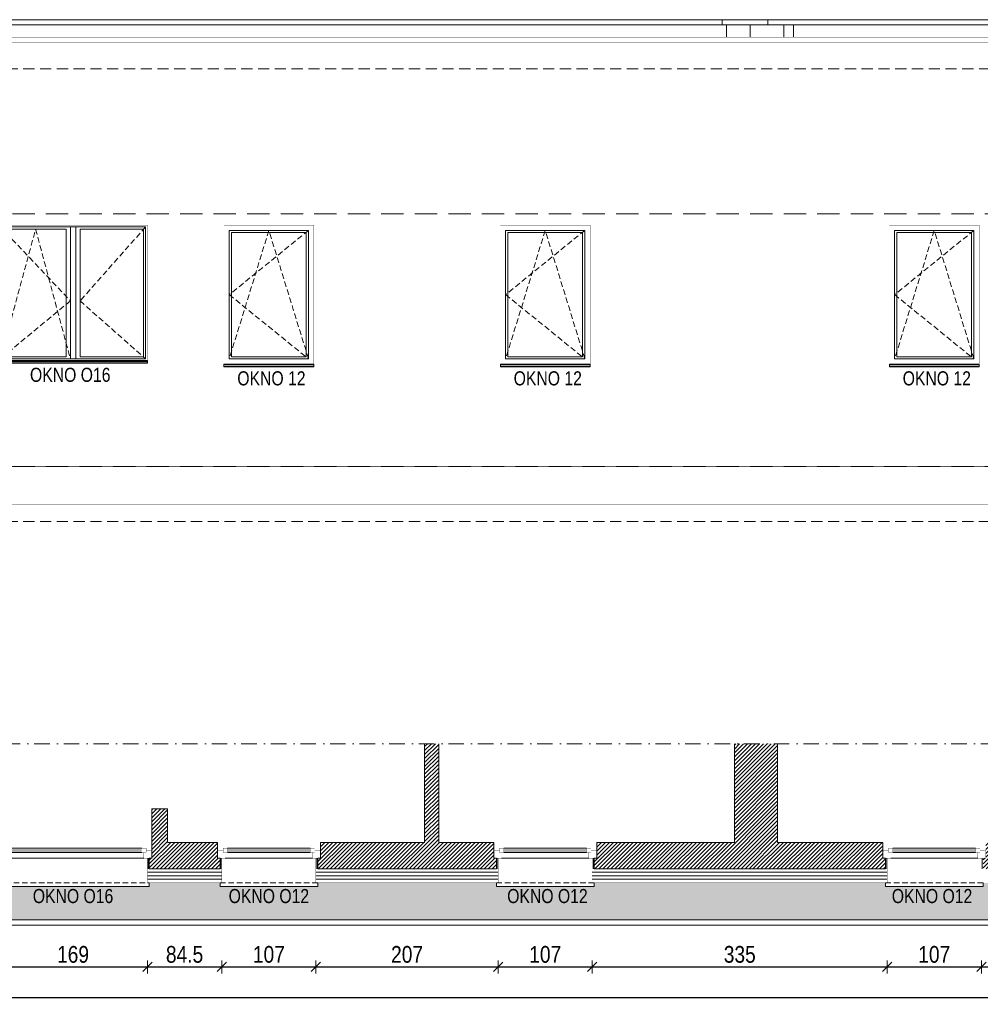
# Model space of a CAD drawing. Header units: millimetres. Extents: x 18880 to 99371, y -5529 to 27899.
# Tile 86 of 158: x 41783 to 42874, y 8270 to 9389. Entities that reach past the tile are written whole.
import ezdxf

# ---------------------------------------------------------------- set-up
doc = ezdxf.new("R2010")
doc.units = ezdxf.units.MM
doc.set_wipeout_variables(frame=1)
doc.linetypes.add('DASHED', pattern=[19.05, 12.7, -6.35])
doc.linetypes.add('Kropki i Kreski', pattern=[335.138881, 176.388884, -88.194442, 0, -70.555556])
for name, color, linetype, lineweight in [('AA_HATCH', 252, 'Continuous', 0), ('AA_IZOLACJA', 251, 'Continuous', 0), ('AA_OPIS', 2, 'Continuous', 0), ('AA_WIDOK', 254, 'Continuous', 0), ('AP wymiary', 40, 'Continuous', 0), ('K_SCIANY', 90, 'Continuous', 20)]:
    doc.layers.add(name, color=color, linetype=linetype, lineweight=lineweight)
doc.styles.add('1', font='ARIALN.TTF')
doc.styles.add('ARIAL', font='arial.ttf')
doc.linetypes.add('STYROPIAN', pattern='A,0.000141,[1,styropian.shx,S=1,R=0,X=0,Y=0],-14.102004', length=14.102145)
doc.linetypes.add('ZIGZAG', pattern='A,0.00254,-5.08,[131,ltypeshp.shx,S=5.08,R=0,X=-5.08,Y=0],-10.16,[131,ltypeshp.shx,S=5.08,R=180,X=5.08,Y=0],-5.08', length=20.32254)
doc.dimstyles.new('1_50', dxfattribs={"dimscale": 10, "dimtxt": 1.9, "dimasz": 0.005, "dimexe": 0, "dimexo": 0, "dimgap": 0.45, "dimtad": 1, "dimdec": 4, "dimrnd": 0.5, "dimdsep": 46, "dimtxsty": '1', "dimblk1": 'DIM01', "dimblk2": 'DIM01', "dimsah": 1, "dimcen": 2, "dimdle": 25, "dimse1": 1, "dimse2": 1, "dimclrd": 1, "dimclrt": 2, "dimadec": 0, "dimazin": 0, "dimtfac": 0.66665, "dimtdec": 4, "dimtix": 1, "dimtmove": 0, "dimatfit": 3, "dimldrblk": 'DIM01', "dimfxl": 0, "dimtolj": 1, "dimtzin": 0, "dimarcsym": 0})

# ---------------------------------------------------------------- blocks, each defined once
blk = doc.blocks.new('okno cc')
at = {"layer": 'AA_WIDOK', "color": 4, "const_width": 0.3}
for points in [[(-9, 117), (0, 117)], [(0, 0), (-9, 0)]]:
    blk.add_lwpolyline(points, dxfattribs=at)
at = {"layer": 'AA_WIDOK', "linetype": 'DASHED', "ltscale": 0.5}
blk.add_lwpolyline([(28, 3), (28, 114)], dxfattribs=at)
at = {"layer": 'AA_WIDOK', "color": 4}
blk.add_lwpolyline([(28, 3), (32, 3), (32, 114), (28, 114)], dxfattribs=at)
at = {"color": 4}
blk.add_wipeout([(-11.5, 105.5), (-6.5, 105.5), (-6.5, 108), (0, 108), (0, 9), (-6.5, 9), (-6.5, 11.5), (-11.5, 11.5)], dxfattribs=at).dxf.layer = 'AA_WIDOK'
at = {"layer": 'AA_IZOLACJA', "linetype": 'STYROPIAN', "ltscale": 0.2}
for points in [[(12, 113), (0, 113)], [(12, 4), (0, 4)]]:
    blk.add_lwpolyline(points, dxfattribs=at)
at = {"layer": 'AA_WIDOK', "color": 4, "const_width": 0.3}
for points in [[(-9, 110.5), (-9, 117)], [(0, 117), (0, 108)], [(-11.5, 105.5), (-11.5, 110.5)], [(-11.5, 110.5), (-6.5, 110.5)], [(-6.5, 105.5), (-11.5, 105.5)], [(-10, 11.5), (-10, 105.5)], [(-6.5, 110.5), (-9, 110.5)], [(-9, 11.5), (-9, 105.5)], [(-8, 11.5), (-8, 105.5)], [(-6.5, 108), (-6.5, 110.5)], [(-6.5, 110.5), (-6.5, 105.5)], [(0, 108), (-6.5, 108)], [(-11.5, 6.5), (-11.5, 11.5)], [(-11.5, 11.5), (-6.5, 11.5)], [(-6.5, 11.5), (-6.5, 6.5)], [(-6.5, 6.5), (-11.5, 6.5)], [(-9, 0), (-9, 6.5)], [(-9, 6.5), (-6.5, 6.5)], [(-6.5, 6.5), (-6.5, 9)], [(-6.5, 9), (0, 9)], [(0, 9), (0, 0)]]:
    blk.add_lwpolyline(points, dxfattribs=at)
at = {"layer": 'AA_WIDOK', "const_width": 0.3}
for points in [[(28, 112), (0, 112)], [(28, 5), (0, 5)]]:
    blk.add_lwpolyline(points, dxfattribs=at)
at = {"layer": 'AA_WIDOK', "color": 4}
for points in [[(-11.5, 11.5), (-11.5, 105.5)], [(-11.5, 11.5), (-11.5, 105.5)], [(-6.5, 11.5), (-6.5, 105.5)], [(0, 108), (0, 9)]]:
    blk.add_lwpolyline(points, dxfattribs=at)
blk = doc.blocks.new('okno ee')
at = {"layer": 'AA_WIDOK', "color": 4, "const_width": 0.3}
for points in [[(-9, 179), (0, 179)], [(0, 0), (-9, 0)]]:
    blk.add_lwpolyline(points, dxfattribs=at)
at = {"layer": 'AA_WIDOK', "linetype": 'DASHED', "ltscale": 0.5}
blk.add_lwpolyline([(28, 3), (28, 176)], dxfattribs=at)
at = {"layer": 'AA_WIDOK', "color": 4}
blk.add_lwpolyline([(28, 3), (32, 3), (32, 176), (28, 176)], dxfattribs=at)
at = {"color": 4}
blk.add_wipeout([(-11.5, 167.5), (-6.5, 167.5), (-6.5, 170), (0, 170), (0, 9), (-6.5, 9), (-6.5, 11.5), (-11.5, 11.5)], dxfattribs=at).dxf.layer = 'AA_WIDOK'
at = {"layer": 'AA_IZOLACJA', "linetype": 'STYROPIAN', "ltscale": 0.2}
for points in [[(12, 175), (0, 175)], [(12, 4), (0, 4)]]:
    blk.add_lwpolyline(points, dxfattribs=at)
at = {"layer": 'AA_WIDOK', "color": 4, "const_width": 0.3}
for points in [[(-9, 172.5), (-9, 179)], [(0, 179), (0, 170)], [(-11.5, 167.5), (-11.5, 172.5)], [(-11.5, 172.5), (-6.5, 172.5)], [(-6.5, 172.5), (-9, 172.5)], [(-6.5, 170), (-6.5, 172.5)], [(-6.5, 172.5), (-6.5, 167.5)], [(0, 170), (-6.5, 170)], [(-6.5, 167.5), (-11.5, 167.5)], [(-10, 11.5), (-10, 167.5)], [(-9, 11.5), (-9, 167.5)], [(-8, 11.5), (-8, 167.5)], [(-11.5, 6.5), (-11.5, 11.5)], [(-11.5, 11.5), (-6.5, 11.5)], [(-6.5, 11.5), (-6.5, 6.5)], [(-6.5, 6.5), (-11.5, 6.5)], [(-9, 0), (-9, 6.5)], [(-9, 6.5), (-6.5, 6.5)], [(-6.5, 6.5), (-6.5, 9)], [(-6.5, 9), (0, 9)], [(0, 9), (0, 0)]]:
    blk.add_lwpolyline(points, dxfattribs=at)
at = {"layer": 'AA_WIDOK', "const_width": 0.3}
for points in [[(28, 174), (0, 174)], [(28, 5), (0, 5)]]:
    blk.add_lwpolyline(points, dxfattribs=at)
at = {"layer": 'AA_WIDOK', "color": 4}
for points in [[(0, 170), (0, 9)], [(-11.5, 11.5), (-11.5, 167.5)], [(-11.5, 11.5), (-11.5, 167.5)], [(-6.5, 11.5), (-6.5, 167.5)]]:
    blk.add_lwpolyline(points, dxfattribs=at)
blk = doc.blocks.new('etbvbve')
at = {"layer": 'AA_OPIS', "linetype": 'DASHED', "ltscale": 0.5}
blk.add_lwpolyline([(-6, -2), (-96, -75), (-6, -148), (-51, -2), (-96, -148)], dxfattribs=at)
at = {"layer": 'AA_WIDOK', "color": 255, "const_width": 0.3}
for points in [[(-102, -154), (-102, 4)], [(-102, 4), (0, 4)], [(0, 4), (0, -154)]]:
    blk.add_lwpolyline(points, dxfattribs=at)
at = {"layer": 'AA_WIDOK'}
for points in [[(-96, -148), (-96, -2)], [(-96, -2), (-6, -2)], [(-93.5, -4.5), (-93.5, -145.5)], [(-8.5, -4.5), (-93.5, -4.5)], [(-8.5, -145.5), (-8.5, -4.5)], [(-6, -2), (-6, -148)], [(-6, -148), (-96, -148)], [(-93.5, -145.5), (-8.5, -145.5)]]:
    blk.add_lwpolyline(points, dxfattribs=at)
at = {"layer": 'AA_WIDOK', "color": 4}
for points in [[(-102, -157), (-102, -154)], [(0, -154), (-102, -154)], [(0, -154.8), (-102, -154.8)], [(-102, -155.1), (-102, -155.3)], [(-102, -156.5), (0, -156.5)], [(0, -157), (0, -154)], [(0, -155.3), (0, -155.1)], [(-102, -157), (0, -157)]]:
    blk.add_lwpolyline(points, dxfattribs=at)
at = {"layer": 'AA_OPIS', "insert": (-48.1, -162.1), "char_height": 16, "width": 300, "attachment_point": 2, "style": 'ARIAL'}
blk.add_mtext('{\\W0.8;OKNO 12}', dxfattribs=at)
blk = doc.blocks.new('berbe')
at = {"layer": 'AA_OPIS', "linetype": 'DASHED', "ltscale": 0.5}
for points in [[(-167, 2), (-87.5, -82), (-167, -148), (-127, -0.5), (-87.5, -148)], [(-2, 2), (-76.5, -82.1), (-2, -148)]]:
    blk.add_lwpolyline(points, dxfattribs=at)
at = {"layer": 'AA_WIDOK', "color": 255, "const_width": 0.3}
for points in [[(-169, -150), (-169, 4)], [(-169, 4), (0, 4)], [(0, 4), (0, -150)]]:
    blk.add_lwpolyline(points, dxfattribs=at)
at = {"layer": 'AA_WIDOK'}
for points in [[(-167, 2), (-167, -148)], [(-2, 2), (-167, 2)], [(-87.5, 2), (-87.5, -148)], [(-81.5, 2), (-81.5, -148)], [(-2, -148), (-2, 2)], [(-164.5, -0.5), (-164.5, -145.5)], [(-92.5, -0.5), (-164.5, -0.5)], [(-92.5, -145.5), (-92.5, -0.5)], [(-76.5, -0.5), (-76.5, -145.5)], [(-4.5, -0.5), (-76.5, -0.5)], [(-4.5, -145.5), (-4.5, -0.5)], [(-167, -148), (-2, -148)], [(-164.5, -145.5), (-92.5, -145.5)], [(-76.5, -145.5), (-4.5, -145.5)]]:
    blk.add_lwpolyline(points, dxfattribs=at)
at = {"layer": 'AA_WIDOK', "color": 4}
for points in [[(-169, -150), (0, -150)], [(-169, -152.5), (-169, -150)], [(-169, -150.8), (-169, -150.6)], [(0, -150.8), (-169, -150.8)], [(0, -152.5), (-169, -152.5)], [(-169, -153), (-169, -152.5)], [(0, -153), (-169, -153)], [(0, -152.5), (0, -150)], [(0, -150.6), (0, -150.8)], [(0, -153), (0, -152.5)]]:
    blk.add_lwpolyline(points, dxfattribs=at)
at = {"layer": 'AA_OPIS', "insert": (-87.7, -158.1), "char_height": 16, "width": 300, "attachment_point": 2, "style": 'ARIAL'}
blk.add_mtext('{\\W0.8;OKNO O16}', dxfattribs=at)
blk = doc.blocks.new('DIM01')
at = {"color": 2}
blk.add_line((-106, -106), (106, 106), dxfattribs=at)
blk.add_line((0, -150), (0, 150))
blk = doc.blocks.new('*D911')
at = {"layer": 'AP wymiary', "color": 1, "lineweight": -2, "transparency": 16777216}
blk.add_line((41759, 8312.1), (41927.9, 8312.1), dxfattribs=at)
at = {"layer": 'Defpoints', "color": 0, "transparency": 16777216}
for p in [(41759, 8415.7), (41928, 8415.7), (41928, 8312.1)]:
    blk.add_point(p, dxfattribs=at)
at = {"layer": 'AP wymiary', "color": 1, "lineweight": -2, "transparency": 16777216, "xscale": 0.05, "yscale": 0.05, "zscale": 0.05, "rotation": 180}
blk.add_blockref('DIM01', (41759, 8312.1), dxfattribs=at)
at = {"layer": 'AP wymiary', "color": 1, "lineweight": -2, "transparency": 16777216, "xscale": 0.05, "yscale": 0.05, "zscale": 0.05}
blk.add_blockref('DIM01', (41928, 8312.1), dxfattribs=at)
at = {"layer": 'AP wymiary', "color": 2, "transparency": 16777216, "insert": (41843.5, 8326.3), "char_height": 19, "attachment_point": 5, "style": '1'}
blk.add_mtext('\\A1;169', dxfattribs=at)
blk = doc.blocks.new('*D912')
at = {"layer": 'AP wymiary', "color": 1, "lineweight": -2, "transparency": 16777216}
blk.add_line((41928, 8312.1), (42012.4, 8312.1), dxfattribs=at)
at = {"layer": 'Defpoints', "color": 0, "transparency": 16777216}
for p in [(41928, 8415.7), (42012.5, 8415.7), (42012.5, 8312.1)]:
    blk.add_point(p, dxfattribs=at)
at = {"layer": 'AP wymiary', "color": 1, "lineweight": -2, "transparency": 16777216, "xscale": 0.05, "yscale": 0.05, "zscale": 0.05, "rotation": 180}
blk.add_blockref('DIM01', (41928, 8312.1), dxfattribs=at)
at = {"layer": 'AP wymiary', "color": 1, "lineweight": -2, "transparency": 16777216, "xscale": 0.05, "yscale": 0.05, "zscale": 0.05}
blk.add_blockref('DIM01', (42012.5, 8312.1), dxfattribs=at)
at = {"layer": 'AP wymiary', "color": 2, "transparency": 16777216, "insert": (41970.2, 8326.3), "char_height": 19, "attachment_point": 5, "style": '1'}
blk.add_mtext('\\A1;84.5', dxfattribs=at)
blk = doc.blocks.new('*D913')
at = {"layer": 'AP wymiary', "color": 1, "lineweight": -2, "transparency": 16777216}
blk.add_line((42012.5, 8312.1), (42119.4, 8312.1), dxfattribs=at)
at = {"layer": 'Defpoints', "color": 0, "transparency": 16777216}
for p in [(42012.5, 8415.7), (42119.5, 8415.7), (42119.5, 8312.1)]:
    blk.add_point(p, dxfattribs=at)
at = {"layer": 'AP wymiary', "color": 1, "lineweight": -2, "transparency": 16777216, "xscale": 0.05, "yscale": 0.05, "zscale": 0.05, "rotation": 180}
blk.add_blockref('DIM01', (42012.5, 8312.1), dxfattribs=at)
at = {"layer": 'AP wymiary', "color": 1, "lineweight": -2, "transparency": 16777216, "xscale": 0.05, "yscale": 0.05, "zscale": 0.05}
blk.add_blockref('DIM01', (42119.5, 8312.1), dxfattribs=at)
at = {"layer": 'AP wymiary', "color": 2, "transparency": 16777216, "insert": (42066, 8326.3), "char_height": 19, "attachment_point": 5, "style": '1'}
blk.add_mtext('\\A1;107', dxfattribs=at)
blk = doc.blocks.new('*D914')
at = {"layer": 'AP wymiary', "color": 1, "lineweight": -2, "transparency": 16777216}
blk.add_line((42119.5, 8312.1), (42326.4, 8312.1), dxfattribs=at)
at = {"layer": 'Defpoints', "color": 0, "transparency": 16777216}
for p in [(42119.5, 8415.7), (42326.5, 8419.7), (42326.5, 8312.1)]:
    blk.add_point(p, dxfattribs=at)
at = {"layer": 'AP wymiary', "color": 1, "lineweight": -2, "transparency": 16777216, "xscale": 0.05, "yscale": 0.05, "zscale": 0.05, "rotation": 180}
blk.add_blockref('DIM01', (42119.5, 8312.1), dxfattribs=at)
at = {"layer": 'AP wymiary', "color": 1, "lineweight": -2, "transparency": 16777216, "xscale": 0.05, "yscale": 0.05, "zscale": 0.05}
blk.add_blockref('DIM01', (42326.5, 8312.1), dxfattribs=at)
at = {"layer": 'AP wymiary', "color": 2, "transparency": 16777216, "insert": (42223, 8326.3), "char_height": 19, "attachment_point": 5, "style": '1'}
blk.add_mtext('\\A1;207', dxfattribs=at)
blk = doc.blocks.new('*D915')
at = {"layer": 'AP wymiary', "color": 1, "lineweight": -2, "transparency": 16777216}
blk.add_line((42326.5, 8312.1), (42433.4, 8312.1), dxfattribs=at)
at = {"layer": 'Defpoints', "color": 0, "transparency": 16777216}
for p in [(42326.5, 8419.7), (42433.5, 8419.7), (42433.5, 8312.1)]:
    blk.add_point(p, dxfattribs=at)
at = {"layer": 'AP wymiary', "color": 1, "lineweight": -2, "transparency": 16777216, "xscale": 0.05, "yscale": 0.05, "zscale": 0.05, "rotation": 180}
blk.add_blockref('DIM01', (42326.5, 8312.1), dxfattribs=at)
at = {"layer": 'AP wymiary', "color": 1, "lineweight": -2, "transparency": 16777216, "xscale": 0.05, "yscale": 0.05, "zscale": 0.05}
blk.add_blockref('DIM01', (42433.5, 8312.1), dxfattribs=at)
at = {"layer": 'AP wymiary', "color": 2, "transparency": 16777216, "insert": (42380, 8326.3), "char_height": 19, "attachment_point": 5, "style": '1'}
blk.add_mtext('\\A1;107', dxfattribs=at)
blk = doc.blocks.new('*D916')
at = {"layer": 'AP wymiary', "color": 1, "lineweight": -2, "transparency": 16777216}
blk.add_line((42433.5, 8312.1), (42768.4, 8312.1), dxfattribs=at)
at = {"layer": 'Defpoints', "color": 0, "transparency": 16777216}
for p in [(42433.5, 8419.7), (42768.5, 8418.7), (42768.5, 8312.1)]:
    blk.add_point(p, dxfattribs=at)
at = {"layer": 'AP wymiary', "color": 1, "lineweight": -2, "transparency": 16777216, "xscale": 0.05, "yscale": 0.05, "zscale": 0.05, "rotation": 180}
blk.add_blockref('DIM01', (42433.5, 8312.1), dxfattribs=at)
at = {"layer": 'AP wymiary', "color": 1, "lineweight": -2, "transparency": 16777216, "xscale": 0.05, "yscale": 0.05, "zscale": 0.05}
blk.add_blockref('DIM01', (42768.5, 8312.1), dxfattribs=at)
at = {"layer": 'AP wymiary', "color": 2, "transparency": 16777216, "insert": (42601, 8326.3), "char_height": 19, "attachment_point": 5, "style": '1'}
blk.add_mtext('\\A1;335', dxfattribs=at)
blk = doc.blocks.new('*D917')
at = {"layer": 'AP wymiary', "color": 1, "lineweight": -2, "transparency": 16777216}
blk.add_line((42768.5, 8312.1), (42875.4, 8312.1), dxfattribs=at)
at = {"layer": 'Defpoints', "color": 0, "transparency": 16777216}
for p in [(42768.5, 8418.7), (42875.5, 8418.1), (42875.5, 8312.1)]:
    blk.add_point(p, dxfattribs=at)
at = {"layer": 'AP wymiary', "color": 1, "lineweight": -2, "transparency": 16777216, "xscale": 0.05, "yscale": 0.05, "zscale": 0.05, "rotation": 180}
blk.add_blockref('DIM01', (42768.5, 8312.1), dxfattribs=at)
at = {"layer": 'AP wymiary', "color": 1, "lineweight": -2, "transparency": 16777216, "xscale": 0.05, "yscale": 0.05, "zscale": 0.05}
blk.add_blockref('DIM01', (42875.5, 8312.1), dxfattribs=at)
at = {"layer": 'AP wymiary', "color": 2, "transparency": 16777216, "insert": (42822, 8326.3), "char_height": 19, "attachment_point": 5, "style": '1'}
blk.add_mtext('\\A1;107', dxfattribs=at)
blk = doc.blocks.new('*D918')
at = {"layer": 'AP wymiary', "color": 1, "lineweight": -2, "transparency": 16777216}
blk.add_line((42875.5, 8312.1), (43061.4, 8312.1), dxfattribs=at)
at = {"layer": 'Defpoints', "color": 0, "transparency": 16777216}
for p in [(42875.5, 8418.1), (43061.5, 8419.7), (43061.5, 8312.1)]:
    blk.add_point(p, dxfattribs=at)
at = {"layer": 'AP wymiary', "color": 1, "lineweight": -2, "transparency": 16777216, "xscale": 0.05, "yscale": 0.05, "zscale": 0.05, "rotation": 180}
blk.add_blockref('DIM01', (42875.5, 8312.1), dxfattribs=at)
at = {"layer": 'AP wymiary', "color": 1, "lineweight": -2, "transparency": 16777216, "xscale": 0.05, "yscale": 0.05, "zscale": 0.05}
blk.add_blockref('DIM01', (43061.5, 8312.1), dxfattribs=at)
at = {"layer": 'AP wymiary', "color": 2, "transparency": 16777216, "insert": (42968.5, 8326.3), "char_height": 19, "attachment_point": 5, "style": '1'}
blk.add_mtext('\\A1;186', dxfattribs=at)
blk = doc.blocks.new('*D922')
at = {"layer": 'AP wymiary', "color": 1, "lineweight": -2, "transparency": 16777216}
blk.add_line((43839.9, 8277.2), (34218, 8277.2), dxfattribs=at)
at = {"layer": 'Defpoints', "color": 0, "transparency": 16777216}
for p in [(34218, 8407.7), (43840, 8407.7), (34218, 8277.2)]:
    blk.add_point(p, dxfattribs=at)
at = {"layer": 'AP wymiary', "color": 1, "lineweight": -2, "transparency": 16777216, "xscale": 0.05, "yscale": 0.05, "zscale": 0.05, "rotation": 180}
blk.add_blockref('DIM01', (34218, 8277.2), dxfattribs=at)
at = {"layer": 'AP wymiary', "color": 1, "lineweight": -2, "transparency": 16777216, "xscale": 0.05, "yscale": 0.05, "zscale": 0.05}
blk.add_blockref('DIM01', (43840, 8277.2), dxfattribs=at)
at = {"layer": 'AP wymiary', "color": 2, "transparency": 16777216, "insert": (39029, 8291.4), "char_height": 19, "attachment_point": 5, "style": '1'}
blk.add_mtext('\\A1;9622', dxfattribs=at)

msp = doc.modelspace()

# ---------------------------------------------------------------- hatches: boundary and pattern name
at = {"layer": 'AA_HATCH'}
h = msp.add_hatch(dxfattribs=at)
h.set_pattern_fill('ANSI31', color=256)
h.paths.add_polyline_path([(43825.98658, 8549.71376), (43813.98658, 8549.71376), (43813.98658, 8546.71376), (43804.98658, 8546.71376), (43795.98658, 8546.71376), (43795.98658, 8453.71376), (43545.98658, 8453.71376), (43545.98658, 8516.71376), (43541.98658, 8516.71376), (43541.98658, 8453.71376), (43381.98658, 8453.71376), (43381.98658, 8565.7087), (43335.98658, 8565.7087), (43335.98658, 8453.71376), (43173.48658, 8453.71376), (43173.48658, 8444.71376), (43173.48658, 8435.71376), (43170.48658, 8435.71376), (43170.48658, 8423.71376), (43825.98658, 8423.71376)])
h.paths.add_polyline_path([(43059.48658, 8435.71376), (43056.48658, 8435.71376), (43056.48658, 8444.71376), (43056.48658, 8453.71376), (42880.48658, 8453.71376), (42880.48658, 8444.71376), (42880.48658, 8435.71376), (42877.48658, 8435.71376), (42877.48658, 8423.71376), (43059.48658, 8423.71376)])
h.paths.add_polyline_path([(42763.48658, 8444.71376), (42763.48658, 8453.71376), (42643.98658, 8453.71376), (42643.98658, 8565.7087), (42594.98658, 8565.7087), (42594.98658, 8453.71376), (42438.48658, 8453.71376), (42438.48658, 8444.71376), (42438.48658, 8435.71376), (42435.48658, 8435.71376), (42435.48658, 8423.71376), (42766.48658, 8423.71376), (42766.48658, 8435.71376), (42763.48658, 8435.71376)])
h.paths.add_polyline_path([(42324.48658, 8435.71376), (42321.48658, 8435.71376), (42321.48658, 8444.71376), (42321.48658, 8453.71376), (42258.98658, 8453.71376), (42258.98658, 8565.7087), (42242.98658, 8565.7087), (42242.98658, 8453.71376), (42124.48658, 8453.71376), (42124.48658, 8444.71376), (42124.48658, 8435.71376), (42121.48658, 8435.71376), (42121.48658, 8423.71376), (42324.48658, 8423.71376)])
h.paths.add_polyline_path([(42007.48658, 8444.71376), (42007.48658, 8453.71376), (41950.98658, 8453.71376), (41950.98658, 8491.71376), (41941.98658, 8491.71376), (41932.98658, 8491.71376), (41932.98658, 8453.71376), (41932.98658, 8444.71376), (41932.98658, 8435.71376), (41929.98658, 8435.71376), (41929.98658, 8423.71376), (42010.48658, 8423.71376), (42010.48658, 8435.71376), (42007.48658, 8435.71376)])
h.paths.add_polyline_path([(41753.98658, 8453.71376), (41753.98658, 8503.71376), (41746.98658, 8503.71376), (41736.98658, 8503.71376), (41736.98658, 8453.71376), (41553.48658, 8453.71376), (41553.48658, 8444.71376), (41553.48658, 8435.71376), (41550.48658, 8435.71376), (41550.48658, 8423.71376), (41756.98658, 8423.71376), (41756.98658, 8435.71376), (41753.98658, 8435.71376), (41753.98658, 8444.71376)])
h.paths.add_polyline_path([(41436.48658, 8453.71376), (41306.98658, 8453.71376), (41306.98658, 8565.7087), (41289.98658, 8565.7087), (41289.98658, 8453.71376), (41248.48658, 8453.71376), (41248.48658, 8444.71376), (41248.48658, 8435.71376), (41245.48658, 8435.71376), (41245.48658, 8423.71376), (41439.48658, 8423.71376), (41439.48658, 8435.71376), (41436.48658, 8435.71376), (41436.48658, 8444.71376)])
h.paths.add_polyline_path([(41131.48658, 8444.71376), (41131.48658, 8453.71376), (41101.98658, 8453.71376), (41101.98658, 8565.7087), (41073.98658, 8565.7087), (41073.98658, 8423.71376), (41134.48658, 8423.71376), (41134.48658, 8435.71376), (41131.48658, 8435.71376)])

# ---------------------------------------------------------------- linework, layer by layer
at = {"layer": 'AA_OPIS', "linetype": 'Kropki i Kreski', "ltscale": 0.1}
msp.add_lwpolyline([(34135.36318, 8565.7087), (43915.71972, 8565.7087)], dxfattribs=at)
at = {"layer": 'AA_WIDOK'}
for points in [[(40948.98633, 9388.72152), (42580.95328, 9388.72152)], [(41603.98658, 9382.72152), (42580.95328, 9382.72152)], [(42580.95328, 9388.72152), (42632.95328, 9388.72152)], [(42580.95328, 9382.72152), (42580.95328, 9388.72152)], [(42580.95328, 9382.72152), (42612.98658, 9382.72152)], [(42585.98658, 9382.72152), (42585.98658, 9368.78391)], [(42612.98658, 9382.72152), (42612.98658, 9368.78391)], [(42650.98658, 9382.72152), (42612.98658, 9382.72152)], [(42632.95328, 9388.72152), (42632.98658, 9388.72152)], [(42632.95328, 9382.72152), (42632.95328, 9388.72152)], [(42632.98658, 9388.72152), (43792.9223, 9388.72152)], [(42632.98658, 9382.72152), (42632.98658, 9388.72152)], [(42650.98658, 9382.72152), (42650.98658, 9368.78391)], [(42650.98658, 9382.72152), (42661.98658, 9382.72152)], [(42661.98658, 9382.72152), (43335.98658, 9382.72152)], [(42661.98658, 9368.78391), (42661.98658, 9382.72152)]]:
    msp.add_lwpolyline(points, dxfattribs=at)
at = {"layer": 'AA_WIDOK', "color": 4, "const_width": 0.5}
for points in [[(36071.98658, 9368.78391), (43844.98658, 9368.78391)], [(36071.98658, 9362.78391), (43844.98658, 9362.78391)]]:
    msp.add_lwpolyline(points, dxfattribs=at)
at = {"layer": 'AA_WIDOK', "color": 8, "linetype": 'DASHED'}
for points in [[(36071.98658, 9362.78391), (36071.98658, 9332.72152), (43825.98658, 9332.72152)], [(43837.98658, 8838.22152), (43837.98658, 8818.22152), (34219.98658, 8818.22152), (34219.98658, 8838.22152)]]:
    msp.add_lwpolyline(points, dxfattribs=at)
at = {"layer": 'AA_WIDOK', "color": 251, "linetype": 'DASHED', "lineweight": 0, "ltscale": 2}
for points in [[(43895.5195, 9168.22152), (34049.00732, 9168.22152)], [(43895.5195, 8880.72152), (34047.20168, 8880.72152)]]:
    msp.add_lwpolyline(points, dxfattribs=at)
at = {"layer": 'AA_WIDOK', "const_width": 0.5}
msp.add_lwpolyline([(43839.98658, 8880.72152), (41073.98658, 8880.72152)], dxfattribs=at)
at = {"layer": 'AA_WIDOK', "color": 3, "const_width": 0.5}
msp.add_lwpolyline([(36031.98658, 8838.22152), (44102.16332, 8838.22152)], dxfattribs=at)
at = {"layer": 'K_SCIANY'}
for points in [[(42242.98658, 8565.7087), (42242.98658, 8453.71376), (42124.48658, 8453.71376), (42124.48658, 8444.71376), (42124.48658, 8435.71376), (42121.48658, 8435.71376), (42121.48658, 8423.71376), (42324.48658, 8423.71376), (42324.48658, 8435.71376), (42321.48658, 8435.71376), (42321.48658, 8444.71376), (42321.48658, 8453.71376), (42258.98658, 8453.71376), (42258.98658, 8565.7087)], [(42594.98658, 8565.7087), (42594.98658, 8453.71376), (42438.48658, 8453.71376), (42438.48658, 8444.71376), (42438.48658, 8435.71376), (42435.48658, 8435.71376), (42435.48658, 8423.71376), (42766.48658, 8423.71376), (42766.48658, 8435.71376), (42763.48658, 8435.71376), (42763.48658, 8444.71376), (42763.48658, 8453.71376), (42643.98658, 8453.71376), (42643.98658, 8565.7087)]]:
    msp.add_lwpolyline(points, dxfattribs=at)
msp.add_lwpolyline([(41950.98658, 8491.71376), (41941.98658, 8491.71376), (41932.98658, 8491.71376), (41932.98658, 8453.71376), (41932.98658, 8444.71376), (41932.98658, 8435.71376), (41929.98658, 8435.71376), (41929.98658, 8423.71376), (42010.48658, 8423.71376), (42010.48658, 8435.71376), (42007.48658, 8435.71376), (42007.48658, 8444.71376), (42007.48658, 8453.71376), (41950.98658, 8453.71376)], close=True, dxfattribs=at)

# ---------------------------------------------------------------- block references
at = {"layer": 'AA_HATCH'}
for name, p in [('berbe', (41927.98658, 9151.22152)), ('etbvbve', (42116.98658, 9151.22152)), ('etbvbve', (42430.98658, 9151.22152)), ('etbvbve', (42872.98658, 9151.22152))]:
    msp.add_blockref(name, p, dxfattribs=at)

# ---------------------------------------------------------------- next in the draw order: block references
at = {"rotation": 270}
for name, p in [('okno ee', (41753.98658, 8435.71376)), ('okno cc', (42007.48658, 8435.71376)), ('okno cc', (42321.48658, 8435.71376)), ('okno cc', (42763.48658, 8435.71376))]:
    msp.add_blockref(name, p, dxfattribs=at)

# ---------------------------------------------------------------- next in the draw order: hatches: boundary and pattern name
at = {"layer": 'AA_HATCH'}
h = msp.add_hatch(dxfattribs=at)
h.set_pattern_fill('AR-CONC', color=256, scale=0.1)
h.paths.add_polyline_path([(43883.98658, 8565.7087), (43843.98658, 8565.7087), (43843.98658, 8549.71376), (43839.98658, 8549.71376), (43839.98658, 8407.71376), (43170.48658, 8407.71376), (43170.48658, 8403.71376), (43059.48658, 8403.71376), (43059.48658, 8407.71376), (42877.48658, 8407.71376), (42877.48658, 8403.71376), (42824.91899, 8403.71376), (42824.91899, 8365.71376), (43883.98658, 8365.71376)])
h.paths.add_polyline_path([(42824.91899, 8403.71376), (42766.48658, 8403.71376), (42766.48658, 8407.71376), (42435.48658, 8407.71376), (42435.48658, 8403.71376), (42324.48658, 8403.71376), (42324.48658, 8407.71376), (42121.48658, 8407.71376), (42121.48658, 8403.71376), (42010.48658, 8403.71376), (42010.48658, 8407.71376), (41929.98658, 8407.71376), (41929.98658, 8403.71376), (41756.98658, 8403.71376), (41756.98658, 8407.71376), (41550.48658, 8407.71376), (41550.48658, 8403.71376), (41439.48658, 8403.71376), (41439.48658, 8407.71376), (41245.48658, 8407.71376), (41245.48658, 8403.71376), (41134.48658, 8403.71376), (41134.48658, 8407.71376), (40665.48658, 8407.71376), (40665.48658, 8405.71376), (40582.60157, 8405.71376), (40582.60157, 8365.71376), (42824.91899, 8365.71376)])
h.paths.add_polyline_path([(43065.31346, 8376.6933), (43164.73829, 8376.6933), (43164.73829, 8409.66465), (43065.31346, 8409.66465)], flags=24)
h.paths.add_polyline_path([(42769.81346, 8375.6933), (42869.23829, 8375.6933), (42869.23829, 8408.66465), (42769.81346, 8408.66465)], flags=9)
h.paths.add_polyline_path([(42332.81346, 8375.6933), (42432.23829, 8375.6933), (42432.23829, 8408.66465), (42332.81346, 8408.66465)], flags=9)
h.paths.add_polyline_path([(42016.31346, 8375.6933), (42115.73829, 8375.6933), (42115.73829, 8408.66465), (42016.31346, 8408.66465)], flags=9)
h.paths.add_polyline_path([(41140.31346, 8375.6933), (41239.73829, 8375.6933), (41239.73829, 8408.66465), (41140.31346, 8408.66465)], flags=9)
h.paths.add_polyline_path([(41445.31346, 8375.6933), (41544.73829, 8375.6933), (41544.73829, 8408.66465), (41445.31346, 8408.66465)], flags=9)
h.paths.add_polyline_path([(41793.75234, 8375.6933), (41893.17717, 8375.6933), (41893.17717, 8408.66465), (41793.75234, 8408.66465)], flags=9)
h.paths.add_polyline_path([(40543.77417, 8375.6933), (40643.199, 8375.6933), (40643.199, 8408.66465), (40543.77417, 8408.66465)], flags=9)

# ---------------------------------------------------------------- next in the draw order: linework, layer by layer
for points in [[(34167.98658, 8565.7087), (34167.98658, 8359.71376), (43889.98658, 8359.71376), (43889.98658, 8565.7087)], [(34173.98658, 8565.7087), (34173.98658, 8365.71376), (43883.98658, 8365.71376), (43883.98658, 8565.7087)]]:
    msp.add_lwpolyline(points, dxfattribs=at)
at = {"layer": 'AA_IZOLACJA', "linetype": 'ZIGZAG', "ltscale": 0.8}
for points in [[(41927.98658, 8419.71376), (42012.48658, 8419.71376)], [(42119.48658, 8419.71376), (42326.48658, 8419.71376)], [(42433.48658, 8419.71376), (42768.48658, 8419.71376)]]:
    msp.add_lwpolyline(points, dxfattribs=at)
at = {"layer": 'AA_IZOLACJA'}
for points in [[(42012.48658, 8415.71376), (41927.98658, 8415.71376)], [(42326.48658, 8415.71376), (42119.48658, 8415.71376)], [(42768.48658, 8415.71376), (42433.48658, 8415.71376)]]:
    msp.add_lwpolyline(points, dxfattribs=at)
at = {"layer": 'AA_IZOLACJA', "linetype": 'STYROPIAN', "ltscale": 0.8}
for points in [[(41927.98658, 8411.71376), (42012.48658, 8411.71376)], [(42119.48658, 8411.71376), (42326.48658, 8411.71376)], [(42433.48658, 8411.71376), (42768.48658, 8411.71376)]]:
    msp.add_lwpolyline(points, dxfattribs=at)
at = {"layer": 'AA_WIDOK', "const_width": 0.3}
for points in [[(41927.98658, 8407.71376), (42012.48658, 8407.71376)], [(42119.48658, 8407.71376), (42326.48658, 8407.71376)], [(42433.48658, 8407.71376), (42768.48658, 8407.71376)]]:
    msp.add_lwpolyline(points, dxfattribs=at)

# ---------------------------------------------------------------- next in the draw order: texts
at = {"layer": 'AA_OPIS', "char_height": 16, "width": 300, "attachment_point": 2, "style": 'ARIAL'}
for s, insert in [('{\\W0.8;OKNO O16}', (41843.48658, 8400.71376)), ('{\\W0.8;OKNO O12}', (42065.98658, 8400.71376)), ('{\\W0.8;OKNO O12}', (42382.48658, 8400.71376)), ('{\\W0.8;OKNO O12}', (42819.48658, 8400.71376))]:
    msp.add_mtext(s, dxfattribs=dict(at, insert=insert))

# ---------------------------------------------------------------- next in the draw order: dimensions: what is measured, and where the dimension line sits
at = {"layer": 'AP wymiary'}
for base, p1, p2, picture, middle in [((41927.98658, 8312.07714), (41758.98658, 8415.71376), (41927.98658, 8415.71376), '*D911', (41843.48658, 8326.27802)), ((42012.48658, 8312.07714), (41927.98658, 8415.71376), (42012.48658, 8415.71376), '*D912', (41970.23658, 8326.27802)), ((42119.48658, 8312.07714), (42012.48658, 8415.71376), (42119.48658, 8415.71376), '*D913', (42065.98658, 8326.27802)), ((42326.48658, 8312.07714), (42119.48658, 8415.71376), (42326.48658, 8419.71376), '*D914', (42222.98658, 8326.27802)), ((42433.48658, 8312.07714), (42326.48658, 8419.71376), (42433.48658, 8419.71376), '*D915', (42379.98658, 8326.27802)), ((42768.48658, 8312.07714), (42433.48658, 8419.71376), (42768.48658, 8418.74539), '*D916', (42600.98658, 8326.27802)), ((42875.48658, 8312.07714), (42768.48658, 8418.74539), (42875.48658, 8418.13504), '*D917', (42821.98658, 8326.27802)), ((43061.48658, 8312.07714), (42875.48658, 8418.13504), (43061.48658, 8419.71376), '*D918', (42968.48658, 8326.27802))]:
    dim = msp.add_linear_dim(base=base, p1=p1, p2=p2, dimstyle='1_50', override={"dimtmove": 1}, dxfattribs=at)
    dim.commit()
    dim.dimension.update_dxf_attribs({"geometry": picture, "text_midpoint": middle})
dim = msp.add_linear_dim(base=(34217.98658, 8277.16099), p1=(43839.98658, 8407.71376), p2=(34217.98658, 8407.71376), dimstyle='1_50', dxfattribs=at)
dim.commit()
dim.dimension.update_dxf_attribs({"geometry": '*D922', "text_midpoint": (39028.98658, 8291.36188)})

doc.saveas('drawing.dxf')
